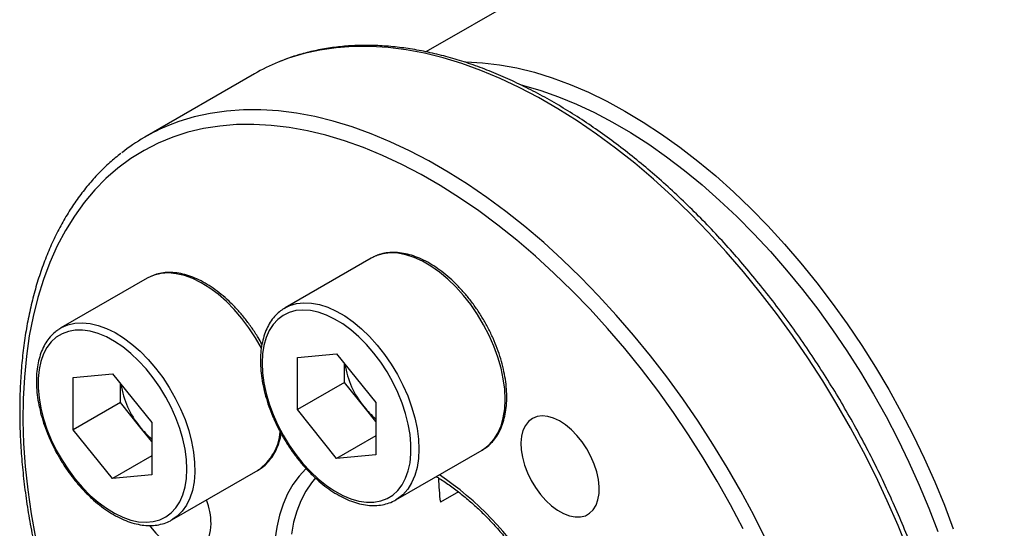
# Model space of a CAD drawing. Header units: millimetres. Extents: x 0 to 342, y 0 to 242.
# Tile 6 of 8: x 259 to 304, y 179 to 202. Entities that reach past the tile are written whole.
import ezdxf

# ---------------------------------------------------------------- set-up
doc = ezdxf.new("R2010")
doc.units = ezdxf.units.MM
doc.layers.add('OUTLINE', color=7, linetype='CONTINUOUS')

msp = doc.modelspace()

# ---------------------------------------------------------------- linework, layer by layer
at = {"layer": 'OUTLINE'}
for p, q in [((288.2799, 206.3672), (277.5315, 200.1622)), ((269.8095, 199.1684), (264.8597, 196.311)), ((275.0785, 190.8577), (271.1894, 188.6126)), ((275.1341, 190.8884), (275.0785, 190.8577)), ((264.9744, 189.9542), (261.0853, 187.7091)), ((271.1489, 188.5884), (271.1894, 188.6126)), ((260.9858, 187.6469), (261.0853, 187.7091)), ((271.7447, 186.3794), (273.5125, 186.5374)), ((273.5125, 186.5374), (275.2802, 184.3383)), ((271.7447, 184.0222), (271.7447, 186.3794)), ((273.866, 185.2468), (273.866, 186.0976)), ((261.6405, 185.4759), (263.4083, 185.634)), ((263.4083, 185.634), (265.1761, 183.4349)), ((261.6405, 183.1188), (261.6405, 185.4759)), ((263.7619, 184.3434), (263.7619, 185.1941)), ((273.866, 185.2468), (271.7447, 184.0222)), ((274.7499, 184.1473), (273.866, 185.2468)), ((263.7619, 184.3434), (261.6405, 183.1188)), ((264.6458, 183.2438), (263.7619, 184.3434)), ((275.2802, 184.3383), (275.2802, 181.9812)), ((273.5125, 181.8231), (271.7447, 184.0222)), ((275.2802, 183.4876), (274.7499, 184.1473)), ((265.1761, 183.4349), (265.1761, 181.0777)), ((263.4083, 180.9197), (261.6405, 183.1188)), ((265.1761, 182.5841), (264.6458, 183.2438)), ((275.2802, 182.8436), (273.5125, 181.8231)), ((276.189, 179.9521), (280.0781, 182.1972)), ((280.0635, 182.1889), (280.0781, 182.1972)), ((265.1761, 181.9402), (263.4083, 180.9197)), ((275.2802, 181.9812), (273.5125, 181.8231)), ((266.0849, 179.0486), (269.974, 181.2937)), ((265.1761, 181.0777), (263.4083, 180.9197)), ((279.0062, 180.3126), (278.1929, 179.8431)), ((266.1336, 179.0778), (266.0849, 179.0486))]:
    msp.add_line(p, q, dxfattribs=at)
at = {"layer": 'OUTLINE', "flags": 128}
for points in [[(299.2863, 177.6691), (298.8328, 178.7911), (298.3452, 179.9074), (297.8244, 181.0158), (297.2717, 182.1137), (296.6882, 183.1989), (296.0751, 184.269), (295.4339, 185.3217), (294.7659, 186.3546), (294.0725, 187.3656), (293.3553, 188.3524), (292.6157, 189.313), (291.8555, 190.2452), (291.0762, 191.147), (290.2796, 192.0165), (289.4673, 192.8517), (288.6411, 193.651), (287.8029, 194.4124), (286.9543, 195.1345), (286.0973, 195.8156), (285.2338, 196.4543), (284.3655, 197.0491), (283.4944, 197.5989), (282.6224, 198.1023), (281.7513, 198.5583), (280.883, 198.966), (280.0195, 199.3243), (279.1625, 199.6327), (278.3139, 199.8903), (277.4757, 200.0966), (276.6495, 200.2513), (275.8372, 200.3538), (275.0406, 200.4042), (274.2613, 200.4021), (273.5011, 200.3476), (272.7615, 200.2409), (272.0443, 200.0822), (271.3509, 199.8718), (270.8835, 199.6952)], [(279.2978, 199.7112), (279.335, 199.7106), (280.0869, 199.6719), (280.8548, 199.5802), (281.637, 199.4358), (282.4314, 199.239), (283.236, 198.9904), (284.049, 198.6906), (284.8683, 198.3403), (285.6918, 197.9403), (286.5176, 197.4917), (287.3435, 196.9956), (288.1676, 196.4531), (288.9879, 195.8657), (289.8022, 195.2347), (290.6085, 194.5618), (291.405, 193.8487), (292.1895, 193.0969), (292.9602, 192.3085), (293.7152, 191.4854), (294.4526, 190.6296), (295.1706, 189.7432), (295.8673, 188.8284), (296.5412, 187.8875), (297.1904, 186.9228), (297.8135, 185.9367), (298.4088, 184.9316), (298.975, 183.9101), (299.5105, 182.8745), (300.0141, 181.8276), (300.4845, 180.7718), (300.9206, 179.7098), (301.3213, 178.6443)], [(281.7897, 198.6879), (281.9347, 198.651), (282.7256, 198.4207), (283.5254, 198.1393), (284.332, 197.8074), (285.1434, 197.426), (285.9575, 196.9959), (286.7723, 196.5183), (287.5859, 195.9944), (288.396, 195.4254), (289.2007, 194.8128), (289.998, 194.1581), (290.7859, 193.463), (291.5623, 192.7292), (292.3254, 191.9586), (293.0732, 191.1531), (293.8039, 190.3147), (294.5155, 189.4455), (295.2064, 188.5477), (295.8748, 187.6236), (296.519, 186.6754), (297.1374, 185.7056), (297.7284, 184.7167), (298.2906, 183.7109), (298.8226, 182.691), (299.3229, 181.6595), (299.7905, 180.6189), (300.224, 179.5718), (300.6224, 178.521)], [(292.8747, 178.1583), (292.3219, 179.2563), (291.7384, 180.3415), (291.1254, 181.4116), (290.4842, 182.4642), (289.8161, 183.4972), (289.1228, 184.5081), (288.4055, 185.495), (287.666, 186.4555), (286.9058, 187.3877), (286.1265, 188.2895), (285.3298, 189.159), (284.5175, 189.9943), (283.6914, 190.7935), (282.8531, 191.555), (282.0046, 192.2771), (281.1476, 192.9582), (280.284, 193.5969), (279.4158, 194.1917), (278.5447, 194.7414), (277.6726, 195.2449), (276.8015, 195.7009), (275.9333, 196.1085), (275.0697, 196.4669), (274.2127, 196.7752), (273.3642, 197.0328), (272.5259, 197.2392), (271.6998, 197.3938), (270.8875, 197.4964), (270.0908, 197.5467), (269.3115, 197.5447), (268.5513, 197.4902), (267.8118, 197.3835), (267.0945, 197.2248), (266.4012, 197.0144), (265.9338, 196.8378)], [(291.8542, 178.6424), (291.2812, 179.7268), (290.6781, 180.7966), (290.0462, 181.8493), (289.3868, 182.8826), (288.7014, 183.8942), (287.9917, 184.8818), (287.2591, 185.8433), (286.5053, 186.7765), (285.732, 187.6793), (284.9408, 188.5496), (284.1337, 189.3857), (283.3123, 190.1855), (282.4785, 190.9473), (281.6341, 191.6694), (280.7811, 192.3502), (279.9214, 192.9882), (279.0568, 193.5819), (278.1893, 194.13), (277.3209, 194.6314), (276.4534, 195.0848), (275.5888, 195.4893), (274.7291, 195.844), (273.8761, 196.148), (273.0317, 196.4008), (272.1979, 196.6016), (271.3765, 196.7502), (270.5694, 196.8461), (269.7782, 196.8891), (269.0049, 196.8792), (268.2511, 196.8164), (267.5185, 196.7008), (266.8088, 196.5326), (266.1234, 196.3122), (265.464, 196.0402), (264.8321, 195.7172), (264.229, 195.3438), (263.656, 194.9209), (263.1146, 194.4494), (262.6058, 193.9304), (262.1308, 193.365), (261.6906, 192.7546), (261.2864, 192.1004), (260.9188, 191.404), (260.5888, 190.6668), (260.2972, 189.8906), (260.0445, 189.077), (259.8313, 188.2279), (259.6581, 187.3452), (259.5253, 186.4308), (259.4331, 185.4868), (259.3819, 184.5153), (259.3716, 183.5184), (259.4024, 182.4984), (259.4741, 181.4576), (259.5866, 180.3982), (259.7396, 179.3227), (259.9329, 178.2334)], [(280.0781, 182.1972), (280.1451, 182.238), (280.3929, 182.4319), (280.6078, 182.6737), (280.7871, 182.9608), (280.9288, 183.2897), (281.0312, 183.6565), (281.0931, 184.057), (281.1139, 184.4864), (281.0931, 184.9398), (281.0312, 185.4118), (280.9288, 185.8969), (280.7871, 186.3894), (280.6078, 186.8834), (280.3929, 187.3734), (280.1451, 187.8534), (279.8672, 188.3178), (279.5624, 188.7613), (279.2344, 189.1785), (278.887, 189.5647), (278.5242, 189.9153), (278.1503, 190.2262), (277.7697, 190.4937), (277.3869, 190.7147), (277.0063, 190.8866), (276.6325, 191.0074), (276.2697, 191.0756), (275.9223, 191.0906), (275.5942, 191.0521), (275.2895, 190.9605), (275.1341, 190.8884)], [(270.1287, 186.7883), (270.1271, 186.7913), (269.8588, 187.2616), (269.5626, 187.7126), (269.2419, 188.1392), (268.9005, 188.5363), (268.5424, 188.8992), (268.1718, 189.2237), (267.7929, 189.5061), (267.4103, 189.7429), (267.0285, 189.9314), (266.6519, 190.0694), (266.285, 190.1553), (265.932, 190.1881), (265.597, 190.1674), (265.2841, 190.0934), (264.9968, 189.967), (264.9744, 189.9542)], [(271.1894, 188.6126), (271.4004, 188.7153), (271.7051, 188.8069), (272.0332, 188.8455), (272.3806, 188.8305), (272.7434, 188.7623), (273.1173, 188.6415), (273.4978, 188.4695), (273.8806, 188.2485), (274.2612, 187.9811), (274.6351, 187.6702), (274.9979, 187.3196), (275.3453, 186.9334), (275.6733, 186.5161), (275.9781, 186.0727), (276.256, 185.6082), (276.5039, 185.1282), (276.7187, 184.6383), (276.898, 184.1442), (277.0397, 183.6518), (277.1421, 183.1667), (277.204, 182.6947), (277.2248, 182.2413), (277.204, 181.8119), (277.1421, 181.4114), (277.0397, 181.0445), (276.898, 180.7157), (276.7187, 180.4286), (276.5039, 180.1867), (276.2562, 179.993)], [(270.1537, 186.1192), (270.1741, 185.6808), (270.235, 185.2241), (270.3357, 184.7548), (270.4749, 184.2785), (270.6511, 183.801), (270.8619, 183.3281), (271.105, 182.8656), (271.3772, 182.419), (271.6754, 181.9938), (271.9959, 181.5951), (272.3348, 181.2278), (272.6879, 180.8964), (273.0511, 180.6048), (273.4199, 180.3566), (273.7898, 180.1548), (274.1564, 180.0019), (274.5151, 179.8997), (274.8617, 179.8495), (275.1918, 179.8519), (275.5016, 179.9067), (275.7873, 180.0135), (276.0453, 180.1708), (276.2726, 180.3768), (276.4664, 180.629), (276.6243, 180.9243), (276.7445, 181.2591), (276.8254, 181.6294), (276.8661, 182.0306), (276.8661, 182.4579), (276.8254, 182.9061), (276.7445, 183.3698), (276.6243, 183.8434), (276.4664, 184.321), (276.2726, 184.7969), (276.0453, 185.2653), (275.7873, 185.7206), (275.5016, 186.1572), (275.1918, 186.5697), (274.8617, 186.9533), (274.5151, 187.3032), (274.1564, 187.6152), (273.7898, 187.8855), (273.4199, 188.1108), (273.0511, 188.2884), (272.6879, 188.4162), (272.3348, 188.4925), (271.9959, 188.5165), (271.6754, 188.4878), (271.3772, 188.4069), (271.105, 188.2746), (270.8619, 188.0927), (270.6511, 187.8632), (270.4749, 187.5891), (270.3357, 187.2736), (270.235, 186.9205), (270.1741, 186.5342), (270.1537, 186.1192)], [(261.0853, 187.7091), (261.1078, 187.7219), (261.395, 187.8482), (261.7079, 187.9222), (262.0429, 187.943), (262.3959, 187.9102), (262.7628, 187.8243), (263.1394, 187.6863), (263.5213, 187.4978), (263.9038, 187.2609), (264.2827, 186.9786), (264.6533, 186.6541), (265.0115, 186.2912), (265.3529, 185.8941), (265.6735, 185.4675), (265.9697, 185.0165), (266.238, 184.5462), (266.4751, 184.0623), (266.6784, 183.5703), (266.8454, 183.0761), (266.9741, 182.5855), (267.0632, 182.1042), (267.1114, 181.6378), (267.1183, 181.1918), (267.0838, 180.7714), (267.0083, 180.3817), (266.8926, 180.027), (266.7382, 179.7117), (266.5468, 179.4394), (266.3206, 179.2132), (266.1336, 179.0778)], [(261.7289, 180.8874), (262.0591, 180.5038), (262.4057, 180.1539), (262.7644, 179.8419), (263.131, 179.5716), (263.5009, 179.3463), (263.8697, 179.1687), (264.2328, 179.0409), (264.586, 178.9646), (264.9249, 178.9406), (265.2454, 178.9693), (265.5436, 179.0502), (265.8158, 179.1825), (266.0588, 179.3644), (266.2697, 179.5939), (266.4458, 179.868), (266.5851, 180.1835), (266.6858, 180.5366), (266.7467, 180.9229), (266.7671, 181.3378), (266.7467, 181.7763), (266.6858, 182.2329), (266.5851, 182.7023), (266.4458, 183.1786), (266.2697, 183.6561), (266.0588, 184.129), (265.8158, 184.5915), (265.5436, 185.0381), (265.2454, 185.4633), (264.9249, 185.862), (264.586, 186.2293), (264.2328, 186.5607), (263.8697, 186.8523), (263.5009, 187.1005), (263.131, 187.3023), (262.7644, 187.4552), (262.4057, 187.5574), (262.0591, 187.6076), (261.7289, 187.6052), (261.4191, 187.5504), (261.1335, 187.4436), (260.8755, 187.2863), (260.6482, 187.0803), (260.4544, 186.8281), (260.2964, 186.5328), (260.1763, 186.198), (260.0954, 185.8277), (260.0547, 185.4265), (260.0547, 184.9992), (260.0954, 184.5509), (260.1763, 184.0873), (260.2964, 183.6137), (260.4544, 183.1361), (260.6482, 182.6602), (260.8755, 182.1917), (261.1335, 181.7365), (261.4191, 181.2999), (261.7289, 180.8874)], [(282.7048, 180.1992), (282.9489, 179.9232), (283.208, 179.6832), (283.4759, 179.4847), (283.7466, 179.3325), (284.0135, 179.23), (284.2704, 179.1798), (284.5114, 179.1829), (284.7308, 179.2393), (284.9234, 179.3477), (285.0847, 179.5056), (285.2109, 179.7091), (285.2992, 179.9536), (285.3473, 180.2334), (285.3542, 180.5418), (285.3197, 180.8717), (285.2447, 181.2153), (285.1308, 181.5646), (284.9808, 181.9113), (284.7982, 182.2474), (284.5872, 182.5649), (284.3528, 182.8565), (284.1005, 183.1153), (283.8362, 183.3351), (283.5662, 183.511), (283.2966, 183.6387), (283.0339, 183.7153), (282.7842, 183.7389), (282.5533, 183.7091), (282.3467, 183.6264), (282.1693, 183.4929), (282.0251, 183.3117), (281.9175, 183.087), (281.8491, 182.8241), (281.8215, 182.5291), (281.8354, 182.209), (281.8903, 181.8713), (281.985, 181.5238), (282.1173, 181.1748), (282.2841, 180.8324), (282.4815, 180.5046), (282.7048, 180.1992)], [(272.1434, 181.3641), (272.1315, 181.3531), (271.8199, 181.0214), (271.5431, 180.6435), (271.3027, 180.2217), (271.1002, 179.7584), (270.9368, 179.2564), (270.8134, 178.7186), (270.7307, 178.1481)], [(272.5647, 180.9416), (272.381, 180.7203), (272.1233, 180.3376), (271.9025, 179.912), (271.7199, 179.4459), (271.5767, 178.9423), (271.4738, 178.4044)], [(276.2562, 179.993), (276.256, 179.9929), (276.189, 179.9521)], [(265.091, 178.7815), (265.1269, 178.7332), (265.3647, 178.4467), (265.6194, 178.194), (265.8851, 177.9811), (266.1555, 177.813), (266.4244, 177.6936), (266.6854, 177.6258), (266.9323, 177.6111), (267.1595, 177.6498), (267.3616, 177.7411), (267.5337, 177.8828), (267.6721, 178.0716), (267.7732, 178.3031), (267.8349, 178.5718), (267.8556, 178.8714)]]:
    msp.add_lwpolyline(points, dxfattribs=at)
at = {"layer": 'OUTLINE'}
for centre, radius, start, end in [((274.2502, 191.4729), 8.8849, 112.26655, 119.98699), ((269.2986, 188.6218), 8.8783, 112.27095, 128.08283), ((277.8348, 186.679), 3.9907, 188.83499, 219.37493), ((267.7306, 185.7755), 3.9907, 188.83499, 219.37493), ((277.5425, 186.3677), 3.5678, 218.48783, 230.64706), ((267.4384, 185.4642), 3.5678, 218.48783, 230.64706), ((268.6172, 183.232), 2.3659, 304.99273, 354.98262), ((288.2444, 181.1511), 10.1362, 181.19713, 187.41403), ((270.0893, 169.1296), 14.4158, 31.53082, 56.01382), ((264.5876, 178.8029), 3.2687, 1.20209, 20.5642)]:
    msp.add_arc(centre, radius, start, end, dxfattribs=at)
for points, knots in [([(316.7828, 177.2856), (316.777, 177.4484), (316.7604, 177.9201), (316.7044, 178.7144), (316.603, 179.6722), (316.4644, 180.6439), (316.2897, 181.6271), (316.0792, 182.6197), (315.8334, 183.6195), (315.5529, 184.6244), (315.2383, 185.6322), (314.8904, 186.6407), (314.5099, 187.6478), (314.0977, 188.6511), (313.6547, 189.6487), (313.182, 190.6383), (312.6804, 191.6177), (312.1512, 192.5848), (311.5955, 193.5376), (311.0145, 194.4739), (310.4094, 195.3917), (309.7816, 196.289), (309.1325, 197.1639), (308.4633, 198.0143), (307.7757, 198.8386), (307.071, 199.6348), (306.3507, 200.4012), (305.6164, 201.1361), (304.8697, 201.8379), (304.112, 202.505), (303.3452, 203.136), (302.5707, 203.7293), (301.7901, 204.2838), (301.0053, 204.798), (300.2177, 205.2709), (299.4292, 205.7012), (298.6413, 206.0879), (297.8559, 206.4301), (297.0746, 206.7269), (296.2992, 206.9775), (295.5314, 207.1812), (294.7732, 207.3375), (294.0263, 207.4458), (293.2925, 207.5061), (292.5736, 207.518), (291.8715, 207.4816), (291.1877, 207.3974), (290.5246, 207.2645), (289.8887, 207.09), (289.486, 206.9354), (289.2884, 206.8596)], [0, 0, 0, 0, 0.01113008, 0.0322381, 0.05334257, 0.07444248, 0.09553742, 0.11662723, 0.13771199, 0.15879193, 0.17986737, 0.20093874, 0.2220065, 0.24307116, 0.26413327, 0.28519338, 0.30625205, 0.32730985, 0.34836737, 0.36942516, 0.39048363, 0.41154337, 0.43260497, 0.45366901, 0.47473607, 0.49580671, 0.51688149, 0.53796094, 0.55904554, 0.5801357, 0.60123178, 0.62233398, 0.64344234, 0.66455667, 0.68567647, 0.70680083, 0.72792834, 0.74905649, 0.77018172, 0.79129988, 0.81240582, 0.83349326, 0.85455501, 0.8755832, 0.89656987, 0.91750777, 0.93839132, 0.95921776, 0.97998809, 1, 1, 1, 1]), ([(297.3294, 153.9547), (297.4993, 154.0907), (297.8501, 154.3712), (298.3454, 154.8495), (298.823, 155.3754), (299.2692, 155.9431), (299.6838, 156.5505), (300.0659, 157.1967), (300.4145, 157.8805), (300.729, 158.6006), (301.0086, 159.3556), (301.2527, 160.1439), (301.4607, 160.9638), (301.6324, 161.8137), (301.7672, 162.6917), (301.865, 163.5962), (301.9257, 164.5252), (301.9491, 165.4769), (301.9353, 166.4493), (301.8843, 167.4405), (301.7965, 168.4486), (301.6718, 169.4716), (301.5108, 170.5075), (301.3137, 171.5543), (301.0809, 172.61), (300.813, 173.6725), (300.5105, 174.7399), (300.1741, 175.8099), (299.8043, 176.8807), (299.4021, 177.9501), (298.968, 179.016), (298.5031, 180.0765), (298.0081, 181.1294), (297.4842, 182.1728), (296.9322, 183.2045), (296.3533, 184.2227), (295.7487, 185.2254), (295.1193, 186.2106), (294.4666, 187.1763), (293.7917, 188.1209), (293.0959, 189.0423), (292.3805, 189.9388), (291.647, 190.8087), (290.8967, 191.6503), (290.1311, 192.4619), (289.3515, 193.242), (288.5596, 193.989), (287.7567, 194.7014), (286.9444, 195.3779), (286.1242, 196.0171), (285.2977, 196.6177), (284.4665, 197.1785), (283.632, 197.6983), (282.7959, 198.1761), (281.9598, 198.6109), (281.1253, 199.0017), (280.2939, 199.3477), (279.4675, 199.648), (278.6475, 199.9021), (277.8357, 200.1092), (277.0337, 200.269), (276.2433, 200.3809), (275.4661, 200.4448), (274.7038, 200.4606), (273.9581, 200.4282), (273.2307, 200.3476), (272.5227, 200.2201), (271.8374, 200.0423), (271.3047, 199.8721), (271.0093, 199.745), (270.9265, 199.7094)], [0, 0, 0, 0, 0.0137557, 0.0283827, 0.0430314, 0.0577077, 0.0724154, 0.0871558, 0.1019283, 0.1167306, 0.1315591, 0.1464099, 0.1612786, 0.1761612, 0.1910541, 0.2059539, 0.2208579, 0.2357641, 0.2506704, 0.2655756, 0.2804788, 0.2953794, 0.3102772, 0.325172, 0.3400637, 0.3549525, 0.3698385, 0.3847218, 0.3996027, 0.4144815, 0.4293585, 0.4442338, 0.459108, 0.4739812, 0.4888538, 0.5037261, 0.5185985, 0.5334711, 0.5483443, 0.5632184, 0.5780936, 0.5929705, 0.6078491, 0.62273, 0.6376133, 0.6524994, 0.6673885, 0.6822809, 0.6971767, 0.7120761, 0.7269792, 0.7418857, 0.7567956, 0.7717084, 0.7866235, 0.8015399, 0.8164557, 0.831369, 0.8462773, 0.8611776, 0.8760662, 0.8909391, 0.9057919, 0.92062, 0.9354195, 0.9501871, 0.9649208, 0.9796208, 0.9942894, 1, 1, 1, 1]), ([(263.7846, 195.5825), (263.6175, 195.447), (263.2703, 195.1656), (262.7795, 194.6857), (262.3044, 194.1562), (261.861, 193.585), (261.4491, 192.9743), (261.0699, 192.3248), (260.7241, 191.6378), (260.4126, 190.9146), (260.1361, 190.1567), (259.8951, 189.3657), (259.6901, 188.5431), (259.5217, 187.6907), (259.39, 186.8103), (259.2954, 185.9037), (259.2379, 184.9726), (259.2177, 184.0191), (259.2347, 183.045), (259.2888, 182.0522), (259.3799, 181.0428), (259.5076, 180.0186), (259.6718, 178.9817), (259.8721, 177.934), (260.1076, 176.8777), (260.3796, 175.8146), (260.6408, 174.8884), (260.825, 174.3165), (260.8943, 174.1015)], [0, 0, 0, 0, 0.0358933, 0.0745248, 0.1132151, 0.1519795, 0.1908272, 0.2297615, 0.26878, 0.3078764, 0.3470414, 0.3862641, 0.4255334, 0.4648385, 0.5041697, 0.5435186, 0.5828782, 0.622243, 0.6616078, 0.7009693, 0.7403254, 0.7796747, 0.8190164, 0.8583502, 0.897676, 0.9369939, 0.9763044, 1, 1, 1, 1]), ([(280.0598, 182.1924), (280.1265, 182.231), (280.282, 182.321), (280.494, 182.5139), (280.6975, 182.7591), (280.8675, 183.0439), (281.0036, 183.3646), (281.104, 183.7188), (281.1674, 184.103), (281.1929, 184.5129), (281.1803, 184.9437), (281.1301, 185.3907), (281.0429, 185.849), (280.92, 186.3139), (280.7628, 186.7806), (280.5731, 187.2445), (280.3528, 187.701), (280.1043, 188.1455), (279.83, 188.5734), (279.5327, 188.9806), (279.2154, 189.3627), (278.8811, 189.716), (278.5331, 190.0367), (278.1745, 190.3215), (277.8087, 190.5673), (277.4391, 190.7711), (277.0693, 190.9305), (276.7031, 191.0431), (276.3447, 191.1068), (275.9982, 191.1211), (275.6695, 191.0838), (275.3809, 191.0086), (275.2146, 190.9244), (275.1418, 190.8876)], [0, 0, 0, 0, 0.0236117, 0.05511, 0.0866974, 0.1185676, 0.1508123, 0.1834131, 0.21628, 0.2493044, 0.2823969, 0.3154907, 0.3485577, 0.3815902, 0.4145896, 0.447562, 0.4805161, 0.5134614, 0.5464081, 0.579364, 0.6123389, 0.6453432, 0.6783872, 0.7114796, 0.7446259, 0.7778248, 0.8110618, 0.8442838, 0.8774065, 0.910313, 0.9428783, 0.9750265, 1, 1, 1, 1]), ([(270.1465, 186.9705), (270.0907, 187.0716), (269.9531, 187.3213), (269.7036, 187.7011), (269.4055, 188.1069), (269.0866, 188.4869), (268.7512, 188.8379), (268.4022, 189.156), (268.0429, 189.438), (267.6767, 189.6807), (267.307, 189.8813), (266.9374, 190.0372), (266.5716, 190.1461), (266.2139, 190.2061), (265.8687, 190.2165), (265.5412, 190.1759), (265.2366, 190.0909), (265.0553, 189.9954), (264.9667, 189.9488)], [0, 0, 0, 0, 0.0436284, 0.1076509, 0.1716923, 0.2357721, 0.2999107, 0.3641277, 0.4284399, 0.4928573, 0.5573758, 0.6219647, 0.686513, 0.7508534, 0.8147549, 0.877977, 0.9403854, 1, 1, 1, 1]), ([(271.1468, 188.5827), (271.0759, 188.5369), (270.9187, 188.4353), (270.7095, 188.2265), (270.5157, 187.9695), (270.3557, 187.6736), (270.23, 187.3427), (270.1411, 186.9788), (270.0893, 186.6042), (270.0833, 186.3432), (270.0805, 186.2213)], [0, 0, 0, 0, 0.1043368, 0.2314561, 0.3592012, 0.4882473, 0.6188247, 0.7507508, 0.8836185, 1, 1, 1, 1]), ([(260.9791, 187.6357), (260.9238, 187.5987), (260.7832, 187.5045), (260.5898, 187.3046), (260.3982, 187.0451), (260.2409, 186.7464), (260.1179, 186.4129), (260.0313, 186.0469), (259.982, 185.6526), (259.9708, 185.2343), (259.9975, 184.7968), (260.0617, 184.345), (260.1624, 183.8837), (260.2984, 183.4176), (260.468, 182.9514), (260.6694, 182.4897), (260.9005, 182.0371), (261.1592, 181.5987), (261.4296, 181.1944), (261.6214, 180.9478), (261.7109, 180.8328)], [0, 0, 0, 0, 0.0355598, 0.0905893, 0.1459171, 0.2018228, 0.2583907, 0.3155313, 0.373065, 0.4308095, 0.4886258, 0.546417, 0.6041537, 0.6618297, 0.7194512, 0.7770309, 0.8345847, 0.8921298, 0.9496832, 1, 1, 1, 1]), ([(270.0805, 186.2213), (270.0816, 186.1459), (270.0847, 185.928), (270.1188, 185.5541), (270.1947, 185.0989), (270.3071, 184.6354), (270.4542, 184.1688), (270.6344, 183.7035), (270.8458, 183.2443), (271.0861, 182.7958), (271.353, 182.3624), (271.6436, 181.9486), (271.9552, 181.5586), (272.2848, 181.1963), (272.6291, 180.8654), (272.9849, 180.5695), (273.3489, 180.3118), (273.7177, 180.0951), (274.0878, 179.9222), (274.4555, 179.7954), (274.8167, 179.7168), (275.1671, 179.688), (275.5023, 179.7087), (275.8162, 179.781), (276.0709, 179.8782), (276.2087, 179.969), (276.2597, 180.0025)], [0, 0, 0, 0, 0.0230102, 0.066505, 0.1099682, 0.1533876, 0.196762, 0.2400981, 0.2834066, 0.3266996, 0.3699905, 0.4132907, 0.4566116, 0.4999671, 0.5433708, 0.586835, 0.6303686, 0.6739732, 0.717636, 0.7613064, 0.8048838, 0.8482268, 0.8911677, 0.9335783, 0.9754541, 1, 1, 1, 1]), ([(269.9484, 181.283), (270.024, 181.3278), (270.1879, 181.425), (270.4064, 181.6274), (270.6072, 181.8759), (270.7753, 182.1631), (270.9064, 182.4879), (270.9859, 182.7493), (271.0095, 182.9093), (271.0142, 182.9408)], [0, 0, 0, 0, 0.1382438, 0.2999005, 0.4621019, 0.6258112, 0.7914536, 0.9588983, 1, 1, 1, 1]), ([(261.7109, 180.8328), (261.7663, 180.7652), (261.9269, 180.5695), (262.2063, 180.2669), (262.5514, 179.9383), (262.908, 179.6453), (263.2724, 179.3905), (263.6415, 179.177), (264.0115, 179.0075), (264.3789, 178.8843), (264.7395, 178.8094), (265.0888, 178.7844), (265.4227, 178.8088), (265.7346, 178.8852), (265.9738, 178.9782), (266.0977, 179.0612), (266.1352, 179.0863)], [0, 0, 0, 0, 0.0408781, 0.11831871, 0.19586303, 0.27351685, 0.35129542, 0.42920015, 0.50720557, 0.58521321, 0.66303866, 0.74042325, 0.81706801, 0.89275543, 0.96749875, 1, 1, 1, 1]), ([(278.0066, 181.0013), (278.0604, 180.9701), (278.2758, 180.8452), (278.6537, 180.5846), (279.1368, 180.2211), (279.615, 179.8171), (280.0855, 179.3783), (280.5454, 178.9061), (280.9921, 178.4032), (281.4235, 177.8726), (281.8347, 177.3154), (282.1256, 176.8966), (282.2715, 176.6593), (282.2949, 176.6212)], [0, 0, 0, 0, 0.0349421, 0.1396007, 0.2443288, 0.3491475, 0.4540636, 0.5590745, 0.6641715, 0.7693428, 0.8745741, 0.9798501, 1, 1, 1, 1])]:
    msp.add_open_spline(points, degree=3, knots=knots, dxfattribs=at)

doc.saveas('drawing.dxf')
